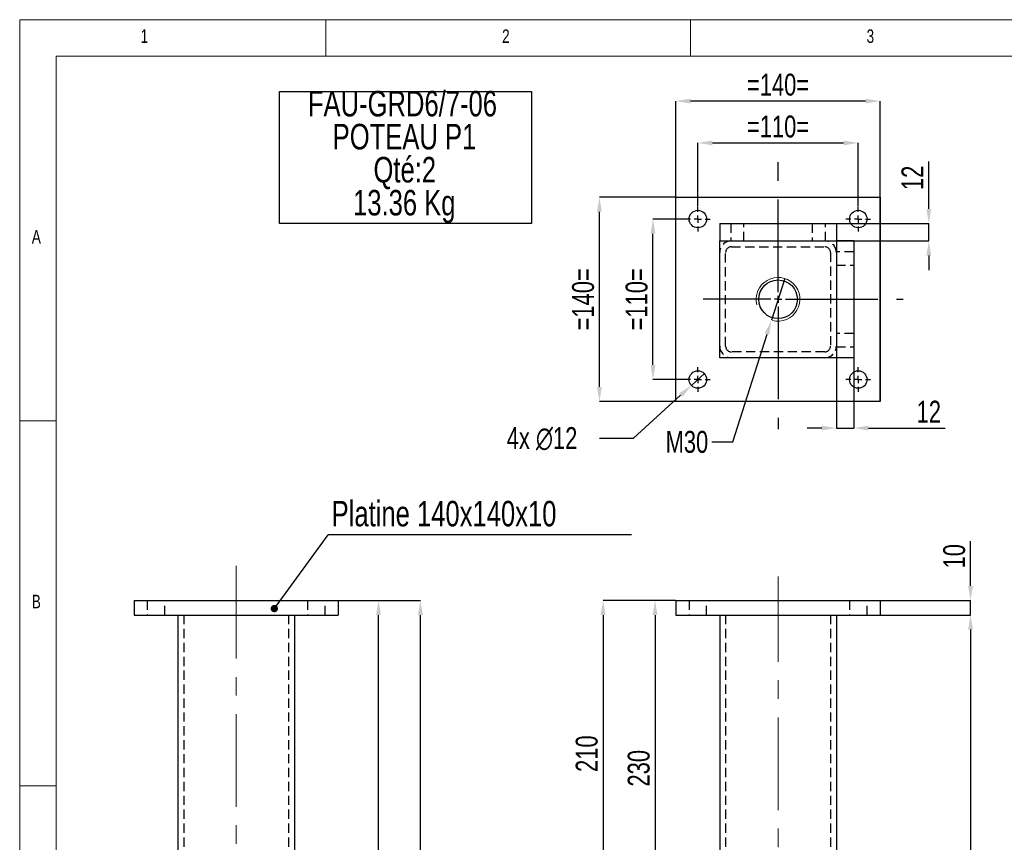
# Model space of a CAD drawing. Header units: millimetres. Extents: x 5 to 589, y 5 to 415.
# Tile 3 of 7: x 5 to 140, y 302 to 415. Entities that reach past the tile are written whole.
import ezdxf

# ---------------------------------------------------------------- set-up
doc = ezdxf.new("R2010")
doc.units = ezdxf.units.MM
doc.header["$PDSIZE"] = -1
doc.linetypes.add('CENTERX2', pattern=[20.32, 12.7, -2.54, 2.54, -2.54])
doc.linetypes.add('HIDDEN', pattern=[1.905, 1.27, -0.635])
for name, color, linetype in [('COTES', 1, 'Continuous'), ('NOTES', 6, 'Continuous'), ('TRAIT-FINS', 9, 'Continuous'), ('TRAIT-MIXTES', 3, 'CENTERX2'), ('TRAIT-TIRET', 2, 'HIDDEN')]:
    doc.layers.add(name, color=color, linetype=linetype)
doc.layers.add('TRAIT-FORT', color=4, linetype='Continuous', lineweight=25)
doc.styles.add('SLDTEXTSTYLE0', font='TXT', dxfattribs={"width": 0.75})
doc.dimstyles.new('SLDDIMSTYLE1', dxfattribs={"dimtxt": 3, "dimasz": 2, "dimexe": 0, "dimexo": 0.0625, "dimgap": 0.75, "dimtad": 1, "dimlfac": 5, "dimrnd": 1e-09, "dimzin": 12, "dimdsep": 46, "dimtxsty": 'SLDTEXTSTYLE0', "dimsah": 1, "dimcen": 0.09, "dimadec": 0, "dimazin": 3, "dimtfac": 1, "dimtofl": 0, "dimtmove": 0, "dimatfit": 3, "dimfxl": 1, "dimfrac": 2, "dimtolj": 1, "dimtzin": 12, "dimarcsym": 0})
doc.dimstyles.new('SLDDIMSTYLE2', dxfattribs={"dimtxt": 0.18, "dimasz": 1, "dimexe": 0, "dimexo": 0.0625, "dimgap": 0, "dimtad": 0, "dimtih": 1, "dimtoh": 1, "dimdec": 0, "dimrnd": 1e-09, "dimzin": 0, "dimdsep": 46, "dimtxsty": 'Standard', "dimblk1": 'DOT', "dimblk2": 'DOT', "dimsah": 1, "dimcen": 0.09, "dimadec": 0, "dimazin": 0, "dimtfac": 1, "dimtdec": 0, "dimtofl": 0, "dimtmove": 0, "dimatfit": 3, "dimldrblk": 'DOT', "dimfxl": 1, "dimfrac": 2, "dimtolj": 1, "dimtzin": 0, "dimarcsym": 0})
doc.dimstyles.new('SLDDIMSTYLE3', dxfattribs={"dimtxt": 3, "dimasz": 2, "dimexe": 0, "dimexo": 0.0625, "dimgap": 0.75, "dimtad": 1, "dimlfac": 5, "dimrnd": 1e-09, "dimzin": 12, "dimdsep": 46, "dimtxsty": 'SLDTEXTSTYLE0', "dimsah": 1, "dimcen": 0.09, "dimadec": 0, "dimazin": 3, "dimtfac": 1, "dimtmove": 0, "dimatfit": 0, "dimfxl": 1, "dimfrac": 2, "dimtolj": 1, "dimtzin": 12, "dimarcsym": 0})
doc.dimstyles.new('SLDDIMSTYLE4', dxfattribs={"dimtxt": 3, "dimasz": 2, "dimexe": 0, "dimexo": 0.0625, "dimgap": 0.75, "dimtad": 0, "dimtih": 1, "dimtoh": 1, "dimlfac": 5, "dimrnd": 1e-09, "dimzin": 12, "dimdsep": 46, "dimtxsty": 'SLDTEXTSTYLE0', "dimblk1": 'NONE', "dimsah": 1, "dimcen": 0, "dimadec": 0, "dimazin": 3, "dimtfac": 1, "dimtmove": 0, "dimatfit": 3, "dimldrblk": 'NONE', "dimfxl": 1, "dimfrac": 2, "dimtolj": 1, "dimtzin": 12, "dimarcsym": 0})
doc.dimstyles.new('SLDDIMSTYLE5', dxfattribs={"dimtxt": 3, "dimasz": 2, "dimexe": 0, "dimexo": 0.0625, "dimgap": 0.75, "dimtad": 0, "dimtih": 1, "dimtoh": 1, "dimlfac": 5, "dimrnd": 1e-09, "dimzin": 12, "dimdsep": 46, "dimtxsty": 'SLDTEXTSTYLE0', "dimblk1": 'NONE', "dimsah": 1, "dimcen": 0, "dimadec": 0, "dimazin": 3, "dimtfac": 1, "dimtmove": 0, "dimatfit": 3, "dimldrblk": 'NONE', "dimfxl": 1, "dimfrac": 2, "dimtolj": 1, "dimtzin": 12, "dimarcsym": 0})

# ---------------------------------------------------------------- blocks, each defined once
blk = doc.blocks.new('_D_8')
at = {"layer": 'COTES', "color": 0, "lineweight": -2, "transparency": 16777216}
for p, q in [((94.96, 335.39), (92.15, 335.39)), ((92.15, 333.39), (92.15, 291.39)), ((103.36, 289.39), (92.15, 289.39))]:
    blk.add_line(p, q, dxfattribs=at)
at = {"layer": 'COTES', "color": 0, "transparency": 16777216}
for points in [[(91.82, 333.39), (92.49, 333.39), (92.15, 335.39)], [(91.82, 291.39), (92.49, 291.39), (92.15, 289.39)]]:
    blk.add_solid(points, dxfattribs=at)
at = {"layer": 'Defpoints', "color": 0, "transparency": 16777216}
for p in [(95.02, 335.39), (92.15, 289.39), (103.42, 289.39)]:
    blk.add_point(p, dxfattribs=at)
at = {"layer": 'COTES', "color": 0, "transparency": 16777216, "insert": (88.4, 312.39), "char_height": 3, "attachment_point": 2, "rotation": 90, "style": 'SLDTEXTSTYLE0'}
blk.add_mtext('\\A1;230', dxfattribs=at)
blk = doc.blocks.new('_D_10')
at = {"layer": 'COTES', "color": 0, "lineweight": -2, "transparency": 16777216}
for p, q in [((94.96, 335.39), (85.02, 335.39)), ((85.02, 333.39), (85.02, 295.39)), ((100.96, 293.39), (85.02, 293.39))]:
    blk.add_line(p, q, dxfattribs=at)
at = {"layer": 'COTES', "color": 0, "transparency": 16777216}
for points in [[(84.69, 333.39), (85.36, 333.39), (85.02, 335.39)], [(84.69, 295.39), (85.36, 295.39), (85.02, 293.39)]]:
    blk.add_solid(points, dxfattribs=at)
at = {"layer": 'Defpoints', "color": 0, "transparency": 16777216}
for p in [(95.02, 335.39), (85.02, 293.39), (101.02, 293.39)]:
    blk.add_point(p, dxfattribs=at)
at = {"layer": 'COTES', "color": 0, "transparency": 16777216, "insert": (81.27, 314.39), "char_height": 3, "attachment_point": 2, "rotation": 90, "style": 'SLDTEXTSTYLE0'}
blk.add_mtext('\\A1;210', dxfattribs=at)
blk = doc.blocks.new('_D_15')
at = {"layer": 'COTES', "color": 0, "lineweight": -2, "transparency": 16777216}
for p, q in [((123.08, 333.39), (135.42, 333.39)), ((135.42, 331.39), (135.42, 193.39)), ((117.08, 191.39), (135.42, 191.39))]:
    blk.add_line(p, q, dxfattribs=at)
at = {"layer": 'COTES', "color": 0, "transparency": 16777216}
for points in [[(135.09, 331.39), (135.76, 331.39), (135.42, 333.39)], [(135.09, 193.39), (135.76, 193.39), (135.42, 191.39)]]:
    blk.add_solid(points, dxfattribs=at)
at = {"layer": 'Defpoints', "color": 0, "transparency": 16777216}
for p in [(123.02, 333.39), (117.02, 191.39), (135.42, 191.39)]:
    blk.add_point(p, dxfattribs=at)
at = {"layer": 'COTES', "color": 0, "transparency": 16777216, "insert": (131.67, 262.39), "char_height": 3, "attachment_point": 2, "rotation": 90, "style": 'SLDTEXTSTYLE0'}
blk.add_mtext('\\A1;710', dxfattribs=at)
blk = doc.blocks.new('_D_16')
at = {"layer": 'COTES', "color": 0, "lineweight": -2, "transparency": 16777216}
for p, q in [((135.42, 337.39), (135.42, 343.51)), ((123.08, 335.39), (135.42, 335.39)), ((135.42, 333.39), (135.42, 335.39)), ((123.08, 333.39), (135.42, 333.39)), ((135.42, 331.39), (135.42, 329.39))]:
    blk.add_line(p, q, dxfattribs=at)
at = {"layer": 'COTES', "color": 0, "transparency": 16777216}
for points in [[(135.09, 337.39), (135.76, 337.39), (135.42, 335.39)], [(135.09, 331.39), (135.76, 331.39), (135.42, 333.39)]]:
    blk.add_solid(points, dxfattribs=at)
at = {"layer": 'Defpoints', "color": 0, "transparency": 16777216}
for p in [(123.02, 335.39), (123.02, 333.39), (135.42, 333.39)]:
    blk.add_point(p, dxfattribs=at)
at = {"layer": 'COTES', "color": 0, "transparency": 16777216, "insert": (131.67, 341.45), "char_height": 3, "attachment_point": 2, "rotation": 90, "style": 'SLDTEXTSTYLE0'}
blk.add_mtext('\\A1;10', dxfattribs=at)
blk = doc.blocks.new('SW_NOTE_6')
at = {"layer": 'NOTES', "color": 0}
for p, q in [((-0.03, -13.69), (-0.03, 4.42)), ((-0.03, 4.42), (34.56, 4.42)), ((34.56, 4.42), (34.56, -13.69)), ((34.56, -13.69), (-0.03, -13.69))]:
    blk.add_line(p, q, dxfattribs=at)
at = {"layer": 'NOTES', "color": 0, "char_height": 3.5, "attachment_point": 2, "style": 'SLDTEXTSTYLE0'}
for s, insert in [('FAU-GRD6/7-06', (16.84, 4.51)), ('POTEAU P1', (17.12, -0.01)), ('Qté:2', (17.16, -4.54)), ('13.36 Kg', (17.09, -9.07))]:
    blk.add_mtext(s, dxfattribs=dict(at, insert=insert))
blk = doc.blocks.new('_D_18')
at = {"layer": 'COTES', "color": 0, "lineweight": -2, "transparency": 16777216}
for p, q in [((94.96, 390.67), (84.52, 390.67)), ((84.52, 364.67), (84.52, 388.67)), ((94.96, 362.67), (84.52, 362.67))]:
    blk.add_line(p, q, dxfattribs=at)
at = {"layer": 'COTES', "color": 0, "transparency": 16777216}
for points in [[(84.18, 388.67), (84.85, 388.67), (84.52, 390.67)], [(84.18, 364.67), (84.85, 364.67), (84.52, 362.67)]]:
    blk.add_solid(points, dxfattribs=at)
at = {"layer": 'Defpoints', "color": 0, "transparency": 16777216}
for p in [(84.52, 390.67), (95.02, 390.67), (95.02, 362.67)]:
    blk.add_point(p, dxfattribs=at)
at = {"layer": 'COTES', "color": 0, "transparency": 16777216, "insert": (80.77, 376.67), "char_height": 3, "attachment_point": 2, "rotation": 90, "style": 'SLDTEXTSTYLE0'}
blk.add_mtext('\\A1;=140=', dxfattribs=at)
blk = doc.blocks.new('_D_19')
at = {"layer": 'COTES', "color": 0, "lineweight": -2, "transparency": 16777216}
for p, q in [((98.02, 389.43), (98.02, 398.11)), ((100.02, 398.11), (118.02, 398.11)), ((120.02, 389.43), (120.02, 398.11))]:
    blk.add_line(p, q, dxfattribs=at)
at = {"layer": 'COTES', "color": 0, "transparency": 16777216}
for points in [[(100.02, 398.44), (100.02, 397.78), (98.02, 398.11)], [(118.02, 398.44), (118.02, 397.78), (120.02, 398.11)]]:
    blk.add_solid(points, dxfattribs=at)
at = {"layer": 'Defpoints', "color": 0, "transparency": 16777216}
for p in [(120.02, 398.11), (98.02, 389.37), (120.02, 389.37)]:
    blk.add_point(p, dxfattribs=at)
at = {"layer": 'COTES', "color": 0, "transparency": 16777216, "insert": (109.02, 401.86), "char_height": 3, "attachment_point": 2, "style": 'SLDTEXTSTYLE0'}
blk.add_mtext('\\A1;=110=', dxfattribs=at)
blk = doc.blocks.new('_D_20')
at = {"layer": 'COTES', "color": 0, "lineweight": -2, "transparency": 16777216}
for p, q in [((95.02, 362.73), (95.02, 403.85)), ((121.02, 403.85), (97.02, 403.85)), ((123.02, 362.73), (123.02, 403.85))]:
    blk.add_line(p, q, dxfattribs=at)
at = {"layer": 'COTES', "color": 0, "transparency": 16777216}
for points in [[(97.02, 404.18), (97.02, 403.51), (95.02, 403.85)], [(121.02, 404.18), (121.02, 403.51), (123.02, 403.85)]]:
    blk.add_solid(points, dxfattribs=at)
at = {"layer": 'Defpoints', "color": 0, "transparency": 16777216}
for p in [(95.02, 403.85), (95.02, 362.67), (123.02, 362.67)]:
    blk.add_point(p, dxfattribs=at)
at = {"layer": 'COTES', "color": 0, "transparency": 16777216, "insert": (109.02, 407.6), "char_height": 3, "attachment_point": 2, "style": 'SLDTEXTSTYLE0'}
blk.add_mtext('\\A1;=140=', dxfattribs=at)
blk = doc.blocks.new('_D_21')
at = {"layer": 'COTES', "color": 0, "lineweight": -2, "transparency": 16777216}
for p, q in [((96.26, 387.67), (91.86, 387.67)), ((91.86, 367.67), (91.86, 385.67)), ((96.26, 365.67), (91.86, 365.67))]:
    blk.add_line(p, q, dxfattribs=at)
at = {"layer": 'COTES', "color": 0, "transparency": 16777216}
for points in [[(91.53, 385.67), (92.2, 385.67), (91.86, 387.67)], [(91.53, 367.67), (92.2, 367.67), (91.86, 365.67)]]:
    blk.add_solid(points, dxfattribs=at)
at = {"layer": 'Defpoints', "color": 0, "transparency": 16777216}
for p in [(91.86, 387.67), (96.32, 387.67), (96.32, 365.67)]:
    blk.add_point(p, dxfattribs=at)
at = {"layer": 'COTES', "color": 0, "transparency": 16777216, "insert": (88.11, 376.67), "char_height": 3, "attachment_point": 2, "rotation": 90, "style": 'SLDTEXTSTYLE0'}
blk.add_mtext('\\A1;=110=', dxfattribs=at)
blk = doc.blocks.new('_D_22')
at = {"layer": 'COTES', "color": 0, "lineweight": -2, "transparency": 16777216}
for p, q in [((109.93, 379.53), (108.11, 373.81)), ((102.8, 357.13), (107.51, 371.91)), ((99.96, 357.13), (102.8, 357.13))]:
    blk.add_line(p, q, dxfattribs=at)
at = {"layer": 'COTES', "color": 0, "transparency": 16777216}
blk.add_solid([(107.19, 372.01), (107.82, 371.8), (108.11, 373.81)], dxfattribs=at)
at = {"layer": 'Defpoints', "color": 0, "transparency": 16777216}
for p in [(109.93, 379.53), (108.11, 373.81)]:
    blk.add_point(p, dxfattribs=at)
at = {"layer": 'COTES', "color": 0, "transparency": 16777216, "insert": (93.59, 358.63), "char_height": 3, "attachment_point": 1, "style": 'SLDTEXTSTYLE0'}
blk.add_mtext('\\A1;M30', dxfattribs=at)
blk = doc.blocks.new('_None')
blk = doc.blocks.new('_D_23')
at = {"layer": 'COTES', "color": 0, "lineweight": -2, "transparency": 16777216}
for p, q in [((98.91, 366.48), (97.13, 364.86)), ((89.18, 357.65), (95.65, 363.52)), ((84.55, 357.65), (89.18, 357.65))]:
    blk.add_line(p, q, dxfattribs=at)
at = {"layer": 'COTES', "color": 0, "transparency": 16777216}
blk.add_solid([(95.43, 363.77), (95.88, 363.27), (97.13, 364.86)], dxfattribs=at)
at = {"layer": 'Defpoints', "color": 0, "transparency": 16777216}
for p in [(98.91, 366.48), (97.13, 364.86)]:
    blk.add_point(p, dxfattribs=at)
at = {"layer": 'COTES', "color": 0, "transparency": 16777216, "insert": (71.8, 359.15), "char_height": 3, "attachment_point": 1, "style": 'SLDTEXTSTYLE0'}
blk.add_mtext('\\A1;4x ∅12', dxfattribs=at)
blk = doc.blocks.new('_D_24')
at = {"layer": 'COTES', "color": 0, "lineweight": -2, "transparency": 16777216}
for p, q in [((129.7, 389.07), (129.7, 395.57)), ((115.58, 387.07), (129.7, 387.07)), ((129.7, 384.67), (129.7, 387.07)), ((115.58, 384.67), (129.7, 384.67)), ((129.7, 382.67), (129.7, 380.67))]:
    blk.add_line(p, q, dxfattribs=at)
at = {"layer": 'COTES', "color": 0, "transparency": 16777216}
for points in [[(129.37, 389.07), (130.03, 389.07), (129.7, 387.07)], [(129.37, 382.67), (130.03, 382.67), (129.7, 384.67)]]:
    blk.add_solid(points, dxfattribs=at)
at = {"layer": 'Defpoints', "color": 0, "transparency": 16777216}
for p in [(115.52, 387.07), (129.7, 387.07), (115.52, 384.67)]:
    blk.add_point(p, dxfattribs=at)
at = {"layer": 'COTES', "color": 0, "transparency": 16777216, "insert": (125.95, 393.32), "char_height": 3, "attachment_point": 2, "rotation": 90, "style": 'SLDTEXTSTYLE0'}
blk.add_mtext('\\A1;12', dxfattribs=at)
blk = doc.blocks.new('_D_25')
at = {"layer": 'COTES', "color": 0, "lineweight": -2, "transparency": 16777216}
for p, q in [((117.02, 370.11), (117.02, 359.02)), ((119.42, 370.11), (119.42, 359.02)), ((115.02, 359.02), (113.02, 359.02)), ((117.02, 359.02), (119.42, 359.02)), ((121.42, 359.02), (131.95, 359.02))]:
    blk.add_line(p, q, dxfattribs=at)
at = {"layer": 'COTES', "color": 0, "transparency": 16777216}
for points in [[(115.02, 359.36), (115.02, 358.69), (117.02, 359.02)], [(121.42, 359.36), (121.42, 358.69), (119.42, 359.02)]]:
    blk.add_solid(points, dxfattribs=at)
at = {"layer": 'Defpoints', "color": 0, "transparency": 16777216}
for p in [(117.02, 370.17), (119.42, 370.17), (119.42, 359.02)]:
    blk.add_point(p, dxfattribs=at)
at = {"layer": 'COTES', "color": 0, "transparency": 16777216, "insert": (129.7, 362.77), "char_height": 3, "attachment_point": 2, "style": 'SLDTEXTSTYLE0'}
blk.add_mtext('\\A1;12', dxfattribs=at)
blk = doc.blocks.new('SW_CENTERMARKSYMBOL_8')
at = {"layer": 'TRAIT-MIXTES', "color": 0}
for p, q in [((0, 1), (0, 1.7)), ((-1, 0), (-1.7, 0)), ((0, 0), (-0.5, 0)), ((0, 0), (0, 0.5)), ((0, 0), (0, -0.5)), ((0, 0), (0.5, 0)), ((1, 0), (1.7, 0)), ((0, -1), (0, -1.7))]:
    blk.add_line(p, q, dxfattribs=at)
blk = doc.blocks.new('SW_CENTERMARKSYMBOL_9')
at = {"layer": 'TRAIT-MIXTES', "color": 0}
for p, q in [((0, 1), (0, 1.7)), ((-1, 0), (-1.7, 0)), ((0, 0), (-0.5, 0)), ((0, 0), (0, 0.5)), ((0, 0), (0, -0.5)), ((0, 0), (0.5, 0)), ((1, 0), (1.7, 0)), ((0, -1), (0, -1.7))]:
    blk.add_line(p, q, dxfattribs=at)
blk = doc.blocks.new('SW_CENTERMARKSYMBOL_10')
at = {"layer": 'TRAIT-MIXTES', "color": 0}
for p, q in [((0, 1), (0, 1.7)), ((-1, 0), (-1.7, 0)), ((0, 0), (-0.5, 0)), ((0, 0), (0, 0.5)), ((0, 0), (0, -0.5)), ((0, 0), (0.5, 0)), ((1, 0), (1.7, 0)), ((0, -1), (0, -1.7))]:
    blk.add_line(p, q, dxfattribs=at)
blk = doc.blocks.new('SW_CENTERMARKSYMBOL_11')
at = {"layer": 'TRAIT-MIXTES', "color": 0}
for p, q in [((0, 1), (0, 1.7)), ((-1, 0), (-1.7, 0)), ((0, 0), (-0.5, 0)), ((0, 0), (0, 0.5)), ((0, 0), (0, -0.5)), ((0, 0), (0.5, 0)), ((1, 0), (1.7, 0)), ((0, -1), (0, -1.7))]:
    blk.add_line(p, q, dxfattribs=at)
blk = doc.blocks.new('SW_CENTERMARKSYMBOL_12')
at = {"layer": 'TRAIT-MIXTES', "color": 0}
for p, q in [((0, 1), (0, 18.91)), ((-1, 0), (-10.27, 0)), ((0, 0), (-0.5, 0)), ((0, 0), (0, 0.5)), ((0, 0), (0, -0.5)), ((0, 0), (0.5, 0)), ((1, 0), (17.18, 0)), ((0, -1), (0, -17.82))]:
    blk.add_line(p, q, dxfattribs=at)
blk = doc.blocks.new('_D_28')
at = {"layer": 'COTES', "color": 0, "lineweight": -2, "transparency": 16777216}
for p, q in [((48.75, 335.39), (59.97, 335.39)), ((59.97, 257.39), (59.97, 333.39)), ((42.75, 255.39), (59.97, 255.39))]:
    blk.add_line(p, q, dxfattribs=at)
at = {"layer": 'COTES', "color": 0, "transparency": 16777216}
for points in [[(59.63, 333.39), (60.3, 333.39), (59.97, 335.39)], [(59.63, 257.39), (60.3, 257.39), (59.97, 255.39)]]:
    blk.add_solid(points, dxfattribs=at)
at = {"layer": 'Defpoints', "color": 0, "transparency": 16777216}
for p in [(48.69, 335.39), (59.97, 335.39), (42.69, 255.39)]:
    blk.add_point(p, dxfattribs=at)
at = {"layer": 'COTES', "color": 0, "transparency": 16777216, "insert": (56.22, 295.39), "char_height": 3, "attachment_point": 2, "rotation": 90, "style": 'SLDTEXTSTYLE0'}
blk.add_mtext('\\A1;400', dxfattribs=at)
blk = doc.blocks.new('_D_31')
at = {"layer": 'COTES', "color": 0, "lineweight": -2, "transparency": 16777216}
for p, q in [((48.75, 335.39), (54.22, 335.39)), ((54.22, 253.39), (54.22, 333.39)), ((40.35, 251.39), (54.22, 251.39))]:
    blk.add_line(p, q, dxfattribs=at)
at = {"layer": 'COTES', "color": 0, "transparency": 16777216}
for points in [[(53.88, 333.39), (54.55, 333.39), (54.22, 335.39)], [(53.88, 253.39), (54.55, 253.39), (54.22, 251.39)]]:
    blk.add_solid(points, dxfattribs=at)
at = {"layer": 'Defpoints', "color": 0, "transparency": 16777216}
for p in [(48.69, 335.39), (54.22, 335.39), (40.29, 251.39)]:
    blk.add_point(p, dxfattribs=at)
at = {"layer": 'COTES', "color": 0, "transparency": 16777216, "insert": (50.47, 293.39), "char_height": 3, "attachment_point": 2, "rotation": 90, "style": 'SLDTEXTSTYLE0'}
blk.add_mtext('\\A1;420', dxfattribs=at)
blk = doc.blocks.new('SW_NOTE_9')
at = {"layer": 'NOTES', "color": 0}
blk.add_line((41.61, 0), (0, 0), dxfattribs=at)
at = {"layer": 'NOTES', "color": 0, "insert": (0.49, 4.64), "char_height": 3.5, "attachment_point": 1, "style": 'SLDTEXTSTYLE0'}
blk.add_mtext('Platine 140x140x10', dxfattribs=at)
blk = doc.blocks.new('_Dot')
at = {"color": 0, "linetype": 'ByBlock', "lineweight": -2}
blk.add_line((-0.5, 0), (-1, 0), dxfattribs=at)
at = {"color": 0, "linetype": 'ByBlock', "const_width": 0.5}
blk.add_lwpolyline([(-0.25, 0, 1), (0.25, 0, 1)], format="xyb", close=True, dxfattribs=at)

msp = doc.modelspace()

# ---------------------------------------------------------------- linework, layer by layer
at = {"lineweight": 18}
for p, q in [((589, 415), (5, 415)), ((5, 415), (5, 5)), ((47, 410), (47, 415)), ((97, 415), (97, 410)), ((584, 410), (10, 410)), ((10, 410), (10, 10)), ((10, 360), (5, 360)), ((5, 310), (10, 310))]:
    msp.add_line(p, q, dxfattribs=at)
at = {"layer": 'TRAIT-FINS', "lineweight": 18}
for p, q in [((102.4225, 387.07), (104.4225, 387.07)), ((113.6225, 387.07), (115.6225, 387.07)), ((119.4225, 383.27), (119.4225, 381.27)), ((119.4225, 372.07), (119.4225, 370.07))]:
    msp.add_line(p, q, dxfattribs=at)
msp.add_arc((109.0225, 376.67), 3, 255, 195, dxfattribs=at)
at = {"layer": 'TRAIT-FORT', "lineweight": 25}
for p, q in [((95.0225, 390.67), (123.0225, 390.67)), ((95.0225, 362.67), (95.0225, 390.67)), ((123.0225, 390.67), (123.0225, 362.67)), ((101.0225, 387.07), (117.0225, 387.07)), ((101.0225, 387.07), (101.0225, 384.67)), ((117.0225, 387.07), (117.0225, 384.67)), ((101.0225, 384.67), (117.0225, 384.67)), ((101.0225, 368.67), (101.0225, 384.67)), ((117.0225, 384.67), (117.0225, 368.67)), ((119.4225, 384.67), (117.0225, 384.67)), ((119.4225, 384.67), (119.4225, 368.67)), ((117.0225, 368.67), (101.0225, 368.67)), ((119.4225, 368.67), (117.0225, 368.67)), ((123.0225, 362.67), (95.0225, 362.67)), ((20.6925, 335.3892), (20.6925, 333.3892)), ((20.6925, 335.3892), (48.6925, 335.3892)), ((48.6925, 335.3892), (48.6925, 333.3892)), ((95.0225, 335.3892), (95.0225, 333.3892)), ((95.0225, 335.3892), (123.0225, 335.3892)), ((123.0225, 335.3892), (123.0225, 333.3892)), ((20.6925, 333.3892), (48.6925, 333.3892)), ((26.6925, 333.3892), (26.6925, 293.3892)), ((42.6925, 333.3892), (42.6925, 255.3892)), ((95.0225, 333.3892), (123.0225, 333.3892)), ((101.0225, 333.3892), (101.0225, 293.3892)), ((117.0225, 333.3892), (117.0225, 293.3892))]:
    msp.add_line(p, q, dxfattribs=at)
for centre, radius in [((98.0225, 387.67), 1.2), ((120.0225, 387.67), 1.2), ((109.0225, 376.67), 2.65), ((98.0225, 365.67), 1.2), ((120.0225, 365.67), 1.2)]:
    msp.add_circle(centre, radius, dxfattribs=at)
at = {"layer": 'TRAIT-MIXTES', "lineweight": 18}
for p, q in [((34.6925, 185.1935), (34.6925, 342.2743)), ((109.0225, 184.7476), (109.0225, 338.6793))]:
    msp.add_line(p, q, dxfattribs=at)
at = {"layer": 'TRAIT-TIRET'}
for p, q in [((102.5225, 387.07), (102.5225, 384.67)), ((104.3225, 384.67), (104.3225, 387.07)), ((113.7225, 387.07), (113.7225, 384.67)), ((115.5225, 384.67), (115.5225, 387.07)), ((102.6225, 383.87), (115.4225, 383.87)), ((101.8225, 370.27), (101.8225, 383.07)), ((116.2225, 383.07), (116.2225, 370.27)), ((119.4225, 383.17), (117.0225, 383.17)), ((117.0225, 381.37), (119.4225, 381.37)), ((119.4225, 371.97), (117.0225, 371.97)), ((117.0225, 370.17), (119.4225, 370.17)), ((115.4225, 369.47), (102.6225, 369.47)), ((22.4925, 335.3892), (22.4925, 333.3892)), ((24.8925, 333.3892), (24.8925, 335.3892)), ((44.4925, 335.3892), (44.4925, 333.3892)), ((46.8925, 333.3892), (46.8925, 335.3892)), ((96.8225, 335.3892), (96.8225, 333.3892)), ((99.2225, 333.3892), (99.2225, 335.3892)), ((118.8225, 335.3892), (118.8225, 333.3892)), ((121.2225, 333.3892), (121.2225, 335.3892)), ((27.4925, 333.3892), (27.4925, 191.3892)), ((41.8925, 333.3892), (41.8925, 191.3892)), ((101.8225, 333.3892), (101.8225, 191.3892)), ((116.2225, 333.3892), (116.2225, 191.3892))]:
    msp.add_line(p, q, dxfattribs=at)
for centre, radius, start, end in [((102.6225, 383.07), 1.6, 90, 180), ((102.6225, 383.07), 0.8, 90, 180), ((115.4225, 383.07), 1.6, 0, 90), ((115.4225, 383.07), 0.8, 0, 90), ((102.6225, 370.27), 1.6, 180, 270), ((102.6225, 370.27), 0.8, 180, 270), ((115.4225, 370.27), 1.6, 270, 0), ((115.4225, 370.27), 0.8, 270, 0)]:
    msp.add_arc(centre, radius, start, end, dxfattribs=at)

# ---------------------------------------------------------------- block references
at = {"layer": 'NOTES'}
for name, p in [('SW_NOTE_6', (40.6618, 400.7345)), ('SW_NOTE_9', (47.2987, 344.4051))]:
    msp.add_blockref(name, p, dxfattribs=at)
at = {"layer": 'TRAIT-MIXTES'}
for name, p in [('SW_CENTERMARKSYMBOL_12', (109.0225, 376.67)), ('SW_CENTERMARKSYMBOL_10', (98.0225, 387.67)), ('SW_CENTERMARKSYMBOL_11', (120.0225, 387.67)), ('SW_CENTERMARKSYMBOL_8', (98.0225, 365.67)), ('SW_CENTERMARKSYMBOL_9', (120.0225, 365.67))]:
    msp.add_blockref(name, p, dxfattribs=at)

# ---------------------------------------------------------------- texts
at = {"layer": 'NOTES', "char_height": 1.8521, "attachment_point": 1, "style": 'SLDTEXTSTYLE0'}
for s, insert in [('1', (21.5833, 413.668)), ('2', (71.1667, 413.668)), ('3', (121.1667, 413.668)), ('A', (6.6667, 386.168)), ('B', (6.6667, 336.168))]:
    msp.add_mtext(s, dxfattribs=dict(at, insert=insert))

# ---------------------------------------------------------------- dimensions: what is measured, and where the dimension line sits
at = {"layer": 'COTES'}
for base, p1, p2, picture, middle in [((95.0225, 403.8478), (123.0225, 362.67), (95.0225, 362.67), '_D_20', (109.0225, 403.8478)), ((120.0225, 398.1104), (98.0225, 389.37), (120.0225, 389.37), '_D_19', (109.0225, 398.1104))]:
    dim = msp.add_linear_dim(base=base, p1=p1, p2=p2, text='=<>=', dimstyle='SLDDIMSTYLE1', dxfattribs=at)
    dim.commit()
    dim.dimension.update_dxf_attribs({"geometry": picture, "text_midpoint": middle, "dimtype": 160})
for base, p1, p2, dimstyle, picture, middle in [((129.6994, 387.07), (115.5225, 384.67), (115.5225, 387.07), 'SLDDIMSTYLE3', '_D_24', (129.6994, 393.32)), ((135.4225, 333.3892), (123.0225, 335.3892), (123.0225, 333.3892), 'SLDDIMSTYLE3', '_D_16', (135.4225, 341.4517)), ((54.2161, 335.3892), (40.2925, 251.3892), (48.6925, 335.3892), 'SLDDIMSTYLE1', '_D_31', (54.2161, 293.3892)), ((59.9678, 335.3892), (42.6925, 255.3892), (48.6925, 335.3892), 'SLDDIMSTYLE1', '_D_28', (59.9678, 295.3892)), ((85.0225, 293.3892), (95.0225, 335.3892), (101.0225, 293.3892), 'SLDDIMSTYLE1', '_D_10', (85.0225, 314.3892)), ((92.1534, 289.3892), (95.0225, 335.3892), (103.4225, 289.3892), 'SLDDIMSTYLE1', '_D_8', (92.1534, 312.3892)), ((135.4225, 191.3892), (123.0225, 333.3892), (117.0225, 191.3892), 'SLDDIMSTYLE1', '_D_15', (135.4225, 262.3892))]:
    dim = msp.add_linear_dim(base=base, p1=p1, p2=p2, angle=90, dimstyle=dimstyle, dxfattribs=at)
    dim.commit()
    dim.dimension.update_dxf_attribs({"geometry": picture, "text_midpoint": middle, "dimtype": 160})
for base, p1, p2, picture, middle in [((84.516, 390.67), (95.0225, 362.67), (95.0225, 390.67), '_D_18', (84.516, 376.67)), ((91.8635, 387.67), (96.3225, 365.67), (96.3225, 387.67), '_D_21', (91.8635, 376.67))]:
    dim = msp.add_linear_dim(base=base, p1=p1, p2=p2, angle=90, text='=<>=', dimstyle='SLDDIMSTYLE1', dxfattribs=at)
    dim.commit()
    dim.dimension.update_dxf_attribs({"geometry": picture, "text_midpoint": middle, "dimtype": 160})
dim = msp.add_diameter_dim_2p(p1=(109.9329, 379.5286), p2=(108.112, 373.8115), text='M30', dimstyle='SLDDIMSTYLE4', override={"dimpost": '<>'}, dxfattribs=at)
dim.commit()
dim.dimension.update_dxf_attribs({"geometry": '_D_22', "text_midpoint": (96.3985, 357.1291), "dimtype": 163})
dim = msp.add_linear_dim(base=(119.4225, 359.0218), p1=(117.0225, 370.17), p2=(119.4225, 370.17), dimstyle='SLDDIMSTYLE3', dxfattribs=at)
dim.commit()
dim.dimension.update_dxf_attribs({"geometry": '_D_25', "text_midpoint": (129.6994, 359.0218), "dimtype": 160})
dim = msp.add_diameter_dim_2p(p1=(98.9113, 366.4762), p2=(97.1336, 364.8639), text='4x <>', dimstyle='SLDDIMSTYLE5', dxfattribs=at)
dim.commit()
dim.dimension.update_dxf_attribs({"geometry": '_D_23', "text_midpoint": (77.7989, 357.6482), "dimtype": 163})

# ---------------------------------------------------------------- leaders
at = {"layer": 'NOTES'}
msp.add_leader([(39.9291, 334.2739), (47.2987, 344.4051)], dimstyle='SLDDIMSTYLE2', dxfattribs=at)

doc.saveas('drawing.dxf')
